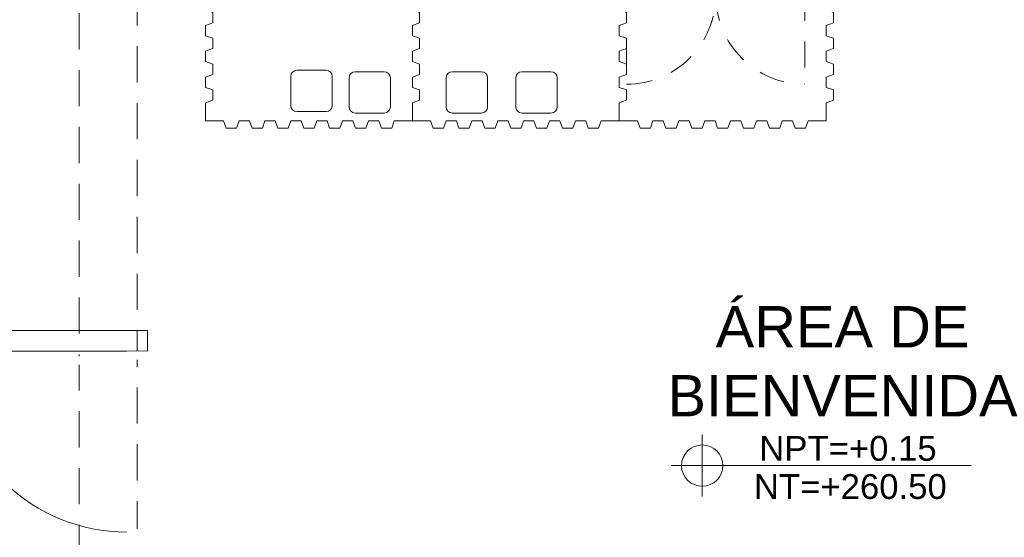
# Model space of a CAD drawing. Header units: millimetres. Extents: x -8931983 to 9630244, y 4 to 18563053.
# Tile 36 of 256: x 349113.97 to 349118.73, y 9281928.91 to 9281931.41. Entities that reach past the tile are written whole.
import ezdxf

# ---------------------------------------------------------------- set-up
doc = ezdxf.new("R2010")
doc.units = ezdxf.units.MM
doc.set_wipeout_variables(frame=1)
doc.linetypes.add('DASHED2', pattern=[0.375, 0.25, -0.125])
for name, color, linetype, lineweight in [('01_MOBILIARIO NUEVO', 220, 'Continuous', 0), ('0_PROYECCIONES 1', 1, 'DASHED2', 0), ('0_VANOS', 30, 'Continuous', 9), ('Ale-Simbologia vanos PV-8', 12, 'Continuous', 0), ('G-ANNO-DIMS', 7, 'Continuous', 5), ('TEXTO AMBIENTES', 7, 'Continuous', 30), ('VIDRIOS', 250, 'Continuous', 5)]:
    doc.layers.add(name, color=color, linetype=linetype, lineweight=lineweight)
doc.layers.add('P_MOBILIARIO', color=251, linetype='Continuous', lineweight=5, true_color=0x6b6b6b)
doc.styles.add('Arial_1', font='arial.ttf', dxfattribs={"height": 0.15})

# ---------------------------------------------------------------- blocks, each defined once
blk = doc.blocks.new('Cotas de elevación - M_Cota de elevación - Destino rellenado-517392-Nivel 1')
at = {"layer": 'G-ANNO-DIMS'}
for p, q in [((0, -0.0015), (0, 0.0015)), ((-0.0015, 0), (0.013, 0))]:
    blk.add_line(p, q, dxfattribs=at)
blk.add_circle((0, 0), 0.001, dxfattribs=at)
blk = doc.blocks.new('*U1569')
for points in [[(0, -0.04999999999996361), (0.040000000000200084, -0.04999999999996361), (0.040000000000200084, 0.010000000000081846), (0.025000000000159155, 0.010000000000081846), (0.025000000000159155, 0.050000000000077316), (0, 0.050000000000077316)], [(0.8999999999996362, -0.0500000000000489), (0.8599999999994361, -0.0500000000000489), (0.8599999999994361, 0.00999999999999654), (0.874999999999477, 0.00999999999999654), (0.874999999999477, 0.04999999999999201), (0.8999999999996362, 0.04999999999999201)]]:
    blk.add_wipeout(points)
blk.add_wipeout([(0.024999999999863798, 0.04999999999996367), (0.024999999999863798, 0.8999999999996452), (0.06499999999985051, 0.8999999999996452), (0.06499999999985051, 0.049999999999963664)])
blk.add_arc((0.0215447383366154, 0.0476485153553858), 0.8534585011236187, 0.1578639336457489, 87.08142791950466)
blk = doc.blocks.new('tt')
at = {"layer": 'P_MOBILIARIO'}
for p, q in [((1473.054085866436, 1208.799828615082), (1474.224085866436, 1208.799828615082)), ((1474.224085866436, 1208.754228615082), (1473.054085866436, 1208.754228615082))]:
    blk.add_line(p, q, dxfattribs=at)
for points in [[(1473.039085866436, 1208.811828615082), (1474.239085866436, 1208.811828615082), (1474.239085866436, 1208.454228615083), (1473.039085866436, 1208.454228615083)], [(1473.039085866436, 1208.811828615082), (1473.054085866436, 1208.811828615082), (1473.054085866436, 1208.454228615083), (1473.039085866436, 1208.454228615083)], [(1474.224085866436, 1208.811828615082), (1474.239085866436, 1208.811828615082), (1474.239085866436, 1208.454228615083), (1474.224085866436, 1208.454228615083)]]:
    blk.add_lwpolyline(points, close=True, dxfattribs=at)
for points in [[(1473.054085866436, 1208.721828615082), (1473.039085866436, 1208.721828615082)], [(1473.054085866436, 1208.742228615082), (1474.224085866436, 1208.742228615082)], [(1474.239085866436, 1208.721828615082), (1474.224085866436, 1208.721828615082)], [(1474.224085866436, 1208.696628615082), (1473.054085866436, 1208.696628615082)], [(1473.054085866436, 1208.684628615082), (1474.224085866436, 1208.684628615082)], [(1474.224085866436, 1208.639028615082), (1473.054085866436, 1208.639028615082)], [(1473.054085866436, 1208.627028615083), (1474.224085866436, 1208.627028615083)], [(1474.224085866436, 1208.581428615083), (1473.054085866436, 1208.581428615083)], [(1473.054085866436, 1208.569428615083), (1474.224085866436, 1208.569428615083)], [(1474.224085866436, 1208.523828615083), (1473.054085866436, 1208.523828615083)], [(1473.054085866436, 1208.511828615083), (1474.224085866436, 1208.511828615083)], [(1474.224085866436, 1208.466228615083), (1473.054085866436, 1208.466228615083)], [(1473.054085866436, 1208.454228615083), (1474.224085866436, 1208.454228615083)]]:
    blk.add_lwpolyline(points, dxfattribs=at)
blk.add_wipeout([(1473.039085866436, 1208.811828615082), (1474.2390858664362, 1208.811828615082), (1474.2390858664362, 1208.4542286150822), (1473.039085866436, 1208.4542286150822)]).dxf.layer = 'P_MOBILIARIO'
blk = doc.blocks.new('gb h')
at = {"layer": 'P_MOBILIARIO'}
for points in [[(28.1661471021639, 7.765176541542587), (28.1661471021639, 7.865176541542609), (28.19614710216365, 7.865176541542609), (28.19614710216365, 7.765176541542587)], [(28.56114710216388, 7.765176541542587), (28.56114710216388, 7.865176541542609), (28.59114710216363, 7.865176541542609), (28.59114710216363, 7.765176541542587)], [(28.1661471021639, 7.665176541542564), (28.1661471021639, 7.765176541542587), (28.59114710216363, 7.765176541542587), (28.59114710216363, 7.665176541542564)], [(28.1661471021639, 7.665176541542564), (28.1661471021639, 7.635176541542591), (28.59114710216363, 7.635176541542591), (28.59114710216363, 7.665176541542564), (28.1661471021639, 7.665176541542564)], [(28.1661471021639, 7.635176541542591), (28.1661471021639, 7.535176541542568), (28.19614710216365, 7.535176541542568), (28.19614710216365, 7.635176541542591)], [(28.56114710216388, 7.635176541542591), (28.56114710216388, 7.535176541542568), (28.59114710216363, 7.535176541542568), (28.59114710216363, 7.635176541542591)]]:
    blk.add_lwpolyline(points, dxfattribs=at)
blk = doc.blocks.new('mueble 6 cajones')
blk.add_wipeout([(0, 7.4495964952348e-14), (0, -0.39999999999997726), (0.900000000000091, -0.39999999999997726), (0.900000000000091, 7.4495964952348e-14)]).dxf.layer = 'P_MOBILIARIO'
at = {"layer": 'P_MOBILIARIO', "linetype": 'DASHED2', "ltscale": 0.5}
for p, q in [((0.0189999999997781, -0.3999999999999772), (0.0189999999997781, -0.8310000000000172)), ((0.8802850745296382, -0.3992855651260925), (0.8802850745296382, -0.8302855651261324))]:
    blk.add_line(p, q, dxfattribs=at)
at = {"layer": 'P_MOBILIARIO'}
blk.add_lwpolyline([(0, 0), (0.900000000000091, 0), (0.900000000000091, -0.3999999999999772), (0, -0.3999999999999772)], close=True, dxfattribs=at)
blk.add_lwpolyline([(0.0189999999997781, -0.3999999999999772), (0.0189999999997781, -0.0190000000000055), (0.8810000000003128, -0.0190000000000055), (0.8810000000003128, -0.3999999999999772)], dxfattribs=at)
at = {"layer": 'P_MOBILIARIO', "linetype": 'DASHED2', "ltscale": 0.5}
for centre, start, end in [((0.019714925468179, -0.4007144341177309), 269.9605949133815, 0.0951323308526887), ((0.8802850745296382, -0.4007144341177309), 179.9048676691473, 270.0394050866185)]:
    blk.add_arc(centre, 0.4302856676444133, start, end, dxfattribs=at)
blk = doc.blocks.new('niñoss admii')
at = {"layer": '01_MOBILIARIO NUEVO', "color": 252, "lineweight": 0, "true_color": 0x939598, "elevation": -4952.738421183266}
for points in [[(-0.7330264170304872, -0.6409742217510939), (-0.733026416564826, -0.553474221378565), (-0.6980264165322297, -0.5409742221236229), (-0.698026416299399, -0.4909742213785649), (-0.73302641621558, -0.4784742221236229), (-0.7330264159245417, -0.4284742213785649), (-0.6980264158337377, -0.4159742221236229), (-0.6980264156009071, -0.3659742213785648), (-0.7330264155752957, -0.3534742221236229), (-0.7330264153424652, -0.3034742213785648), (-0.6980264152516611, -0.2909742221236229), (-0.6980264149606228, -0.2409742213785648), (-0.7330264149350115, -0.2284742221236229), (-0.7330264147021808, -0.1784742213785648), (-0.6980264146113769, -0.1659742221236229), (-0.6980264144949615, -0.1409742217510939), (-0.6980264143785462, -0.1159742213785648), (-0.7330264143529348, -0.1034742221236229), (-0.733026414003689, -0.0534742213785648), (-0.6980264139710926, -0.0409742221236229), (-0.6980264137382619, 0.0090257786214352), (-0.7330264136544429, 0.0215257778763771), (-0.7330264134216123, 0.0715257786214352), (-0.698026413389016, 0.0840257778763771), (-0.6980264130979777, 0.1340257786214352), (-0.7330264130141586, 0.1465257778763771), (-0.733026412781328, 0.1965257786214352), (-0.6980264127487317, 0.2090257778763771), (-0.6980264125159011, 0.2590257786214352), (-0.733026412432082, 0.2715257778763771), (-0.7330264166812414, 0.3590257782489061), (-0.645526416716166, 0.3590257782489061), (-0.6330264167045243, 0.3240257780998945), (-0.583026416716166, 0.3240257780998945), (-0.5705264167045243, 0.3590257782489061), (-0.520526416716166, 0.3590257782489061), (-0.5080264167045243, 0.3240257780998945), (-0.4580264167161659, 0.3240257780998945), (-0.4455264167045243, 0.3590257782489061), (-0.3955264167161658, 0.3590257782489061), (-0.3830264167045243, 0.3240257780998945), (-0.3330264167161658, 0.3240257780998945), (-0.3205264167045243, 0.3590257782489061), (-0.2705264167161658, 0.3590257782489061), (-0.2580264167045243, 0.3240257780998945), (-0.2330264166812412, 0.3240257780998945), (-0.2080264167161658, 0.3240257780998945), (-0.1955264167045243, 0.3590257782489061), (-0.1455264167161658, 0.3590257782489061), (-0.1330264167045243, 0.3240257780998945), (-0.0830264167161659, 0.3240257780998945), (-0.0705264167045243, 0.3590257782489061), (-0.0205264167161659, 0.3590257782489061), (-0.0080264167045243, 0.3240257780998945), (0.0419735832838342, 0.3240257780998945), (0.0544735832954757, 0.3590257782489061), (0.1044735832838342, 0.3590257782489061), (0.1169735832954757, 0.3240257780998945), (0.1669735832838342, 0.3240257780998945), (0.1794735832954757, 0.3590257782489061), (0.2669735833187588, 0.3590257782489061), (0.2669735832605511, 0.2715257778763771), (0.3019735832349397, 0.2590257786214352), (0.3019735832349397, 0.2090257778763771), (0.2669735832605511, 0.1965257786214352), (0.2669735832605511, 0.1465257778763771), (0.3019735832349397, 0.1340257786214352), (0.3019735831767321, 0.0840257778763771), (0.2669735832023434, 0.0715257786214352), (0.2669735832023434, 0.0215257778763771), (0.3019735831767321, 0.0090257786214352), (0.3019735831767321, -0.0409742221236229), (0.2669735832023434, -0.0534742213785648), (0.2669735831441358, -0.1034742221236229), (0.3019735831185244, -0.1159742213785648), (0.3019735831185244, -0.1409742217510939), (0.3019735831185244, -0.1659742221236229), (0.2669735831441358, -0.1784742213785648), (0.2669735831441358, -0.2284742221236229), (0.3019735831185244, -0.2409742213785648), (0.3019735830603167, -0.2909742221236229), (0.2669735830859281, -0.3034742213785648), (0.2669735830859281, -0.3534742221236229), (0.3019735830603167, -0.3659742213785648), (0.3019735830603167, -0.4159742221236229), (0.2669735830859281, -0.4284742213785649), (0.2669735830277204, -0.4784742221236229), (0.3019735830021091, -0.4909742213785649), (0.3019735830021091, -0.5409742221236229), (0.2669735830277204, -0.553474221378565), (0.2669735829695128, -0.6409742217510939), (0.1794735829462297, -0.6409742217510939), (0.1669735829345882, -0.6759742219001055), (0.1169735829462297, -0.6759742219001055), (0.1044735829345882, -0.6409742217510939), (0.0544735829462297, -0.6409742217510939), (0.0419735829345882, -0.6759742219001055), (-0.0080264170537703, -0.6759742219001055), (-0.0205264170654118, -0.6409742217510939), (-0.0705264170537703, -0.6409742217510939), (-0.0830264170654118, -0.6759742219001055), (-0.1330264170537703, -0.6759742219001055), (-0.1455264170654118, -0.6409742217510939), (-0.1955264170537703, -0.6409742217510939), (-0.2080264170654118, -0.6759742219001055), (-0.2330264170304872, -0.6759742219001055), (-0.2580264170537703, -0.6759742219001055), (-0.2705264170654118, -0.6409742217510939), (-0.3205264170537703, -0.6409742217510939), (-0.3330264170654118, -0.6759742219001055), (-0.3830264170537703, -0.6759742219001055), (-0.3955264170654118, -0.6409742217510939), (-0.4455264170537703, -0.6409742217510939), (-0.4580264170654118, -0.6759742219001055), (-0.5080264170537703, -0.6759742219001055), (-0.5205264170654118, -0.6409742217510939), (-0.5705264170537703, -0.6409742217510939), (-0.5830264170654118, -0.6759742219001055), (-0.6330264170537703, -0.6759742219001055), (-0.6455264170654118, -0.6409742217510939)], [(0.2669735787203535, -0.6409742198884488), (0.2669735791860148, -0.5534742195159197), (0.3019735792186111, -0.5409742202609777), (0.3019735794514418, -0.4909742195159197), (0.2669735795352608, -0.4784742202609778), (0.2669735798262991, -0.4284742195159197), (0.3019735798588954, -0.4159742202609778), (0.301973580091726, -0.3659742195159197), (0.2669735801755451, -0.3534742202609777), (0.2669735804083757, -0.3034742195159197), (0.301973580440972, -0.2909742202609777), (0.301973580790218, -0.2409742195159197), (0.2669735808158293, -0.2284742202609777), (0.26697358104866, -0.1784742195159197), (0.3019735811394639, -0.1659742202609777), (0.3019735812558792, -0.1409742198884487), (0.3019735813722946, -0.1159742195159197), (0.2669735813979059, -0.1034742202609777), (0.2669735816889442, -0.0534742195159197), (0.3019735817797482, -0.0409742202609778), (0.3019735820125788, 0.0090257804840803), (0.2669735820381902, 0.0215257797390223), (0.2669735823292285, 0.0715257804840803), (0.3019735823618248, 0.0840257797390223), (0.3019735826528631, 0.1340257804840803), (0.2669735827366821, 0.1465257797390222), (0.2669735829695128, 0.1965257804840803), (0.3019735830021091, 0.2090257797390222), (0.3019735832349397, 0.2590257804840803), (0.2669735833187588, 0.2715257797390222), (0.2669735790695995, 0.3590257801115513), (0.3544735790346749, 0.3590257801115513), (0.3669735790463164, 0.3240257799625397), (0.416973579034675, 0.3240257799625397), (0.4294735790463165, 0.3590257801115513), (0.479473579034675, 0.3590257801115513), (0.4919735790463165, 0.3240257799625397), (0.541973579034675, 0.3240257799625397), (0.5544735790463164, 0.3590257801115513), (0.604473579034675, 0.3590257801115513), (0.6169735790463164, 0.3240257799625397), (0.666973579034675, 0.3240257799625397), (0.6794735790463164, 0.3590257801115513), (0.729473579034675, 0.3590257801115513), (0.7419735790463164, 0.3240257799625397), (0.7669735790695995, 0.3240257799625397), (0.791973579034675, 0.3240257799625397), (0.8044735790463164, 0.3590257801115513), (0.8544735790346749, 0.3590257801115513), (0.8669735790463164, 0.3240257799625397), (0.9169735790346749, 0.3240257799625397), (0.9294735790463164, 0.3590257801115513), (0.9794735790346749, 0.3590257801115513), (0.9919735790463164, 0.3240257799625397), (1.041973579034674, 0.3240257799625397), (1.054473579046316, 0.3590257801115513), (1.104473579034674, 0.3590257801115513), (1.116973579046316, 0.3240257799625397), (1.166973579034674, 0.3240257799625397), (1.179473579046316, 0.3590257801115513), (1.266973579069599, 0.3590257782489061), (1.266973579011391, 0.2715257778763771), (1.30197357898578, 0.2590257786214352), (1.30197357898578, 0.2090257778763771), (1.266973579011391, 0.1965257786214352), (1.266973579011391, 0.1465257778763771), (1.30197357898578, 0.1340257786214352), (1.301973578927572, 0.0840257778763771), (1.266973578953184, 0.0715257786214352), (1.266973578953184, 0.0215257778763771), (1.301973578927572, 0.0090257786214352), (1.301973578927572, -0.0409742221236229), (1.266973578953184, -0.0534742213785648), (1.266973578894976, -0.1034742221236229), (1.301973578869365, -0.1159742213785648), (1.301973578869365, -0.1409742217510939), (1.301973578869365, -0.1659742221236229), (1.266973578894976, -0.1784742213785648), (1.266973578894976, -0.2284742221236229), (1.301973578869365, -0.2409742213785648), (1.301973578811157, -0.2909742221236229), (1.266973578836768, -0.3034742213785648), (1.266973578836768, -0.3534742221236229), (1.301973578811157, -0.3659742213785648), (1.301973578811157, -0.4159742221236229), (1.266973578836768, -0.4284742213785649), (1.266973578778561, -0.4784742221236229), (1.301973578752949, -0.4909742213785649), (1.301973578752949, -0.5409742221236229), (1.266973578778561, -0.553474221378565), (1.266973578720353, -0.6409742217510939), (1.17947357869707, -0.6409742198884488), (1.166973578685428, -0.6759742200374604), (1.11697357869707, -0.6759742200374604), (1.104473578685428, -0.6409742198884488), (1.05447357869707, -0.6409742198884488), (1.041973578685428, -0.6759742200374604), (0.9919735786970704, -0.6759742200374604), (0.979473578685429, -0.6409742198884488), (0.9294735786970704, -0.6409742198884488), (0.916973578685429, -0.6759742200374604), (0.8669735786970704, -0.6759742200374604), (0.854473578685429, -0.6409742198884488), (0.8044735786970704, -0.6409742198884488), (0.791973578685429, -0.6759742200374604), (0.7669735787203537, -0.6759742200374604), (0.7419735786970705, -0.6759742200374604), (0.729473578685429, -0.6409742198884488), (0.6794735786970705, -0.6409742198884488), (0.666973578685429, -0.6759742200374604), (0.6169735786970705, -0.6759742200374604), (0.604473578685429, -0.6409742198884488), (0.5544735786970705, -0.6409742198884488), (0.541973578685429, -0.6759742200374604), (0.4919735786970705, -0.6759742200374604), (0.479473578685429, -0.6409742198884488), (0.4294735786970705, -0.6409742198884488), (0.416973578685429, -0.6759742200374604), (0.3669735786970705, -0.6759742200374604), (0.3544735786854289, -0.6409742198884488)], [(1.266973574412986, -0.6409742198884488), (1.266973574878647, -0.5534742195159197), (1.301973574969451, -0.5409742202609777), (1.301973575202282, -0.4909742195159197), (1.266973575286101, -0.4784742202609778), (1.266973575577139, -0.4284742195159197), (1.301973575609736, -0.4159742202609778), (1.301973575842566, -0.3659742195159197), (1.266973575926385, -0.3534742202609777), (1.266973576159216, -0.3034742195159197), (1.301973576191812, -0.2909742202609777), (1.301973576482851, -0.2409742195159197), (1.26697357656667, -0.2284742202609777), (1.2669735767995, -0.1784742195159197), (1.301973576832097, -0.1659742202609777), (1.301973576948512, -0.1409742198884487), (1.301973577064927, -0.1159742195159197), (1.266973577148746, -0.1034742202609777), (1.266973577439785, -0.0534742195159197), (1.301973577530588, -0.0409742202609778), (1.301973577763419, 0.0090257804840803), (1.26697357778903, 0.0215257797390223), (1.266973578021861, 0.0715257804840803), (1.301973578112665, 0.0840257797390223), (1.301973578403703, 0.1340257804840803), (1.266973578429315, 0.1465257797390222), (1.266973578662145, 0.1965257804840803), (1.301973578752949, 0.2090257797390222), (1.30197357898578, 0.2590257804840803), (1.266973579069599, 0.2715257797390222), (1.266973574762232, 0.3590257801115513), (1.354473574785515, 0.3590257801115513), (1.366973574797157, 0.3240257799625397), (1.416973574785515, 0.3240257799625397), (1.429473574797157, 0.3590257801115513), (1.479473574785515, 0.3590257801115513), (1.491973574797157, 0.3240257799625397), (1.541973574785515, 0.3240257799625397), (1.554473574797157, 0.3590257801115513), (1.604473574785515, 0.3590257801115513), (1.616973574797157, 0.3240257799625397), (1.666973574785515, 0.3240257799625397), (1.679473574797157, 0.3590257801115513), (1.729473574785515, 0.3590257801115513), (1.741973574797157, 0.3240257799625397), (1.766973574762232, 0.3240257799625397), (1.791973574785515, 0.3240257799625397), (1.804473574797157, 0.3590257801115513), (1.854473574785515, 0.3590257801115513), (1.866973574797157, 0.3240257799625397), (1.916973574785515, 0.3240257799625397), (1.929473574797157, 0.3590257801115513), (1.979473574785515, 0.3590257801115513), (1.991973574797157, 0.3240257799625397), (2.041973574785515, 0.3240257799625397), (2.054473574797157, 0.3590257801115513), (2.104473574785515, 0.3590257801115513), (2.116973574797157, 0.3240257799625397), (2.166973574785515, 0.3240257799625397), (2.179473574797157, 0.3590257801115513), (2.266973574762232, 0.3590257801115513), (2.266973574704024, 0.2715257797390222), (2.301973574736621, 0.2590257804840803), (2.301973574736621, 0.2090257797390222), (2.266973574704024, 0.1965257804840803), (2.266973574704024, 0.1465257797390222), (2.301973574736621, 0.1340257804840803), (2.301973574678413, 0.0840257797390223), (2.266973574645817, 0.0715257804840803), (2.266973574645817, 0.0215257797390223), (2.301973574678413, 0.0090257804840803), (2.301973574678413, -0.0409742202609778), (2.266973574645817, -0.0534742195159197), (2.266973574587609, -0.1034742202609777), (2.301973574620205, -0.1159742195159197), (2.301973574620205, -0.1409742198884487), (2.301973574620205, -0.1659742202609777), (2.266973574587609, -0.1784742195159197), (2.266973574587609, -0.2284742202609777), (2.301973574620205, -0.2409742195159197), (2.301973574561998, -0.2909742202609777), (2.266973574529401, -0.3034742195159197), (2.266973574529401, -0.3534742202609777), (2.301973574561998, -0.3659742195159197), (2.301973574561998, -0.4159742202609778), (2.266973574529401, -0.4284742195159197), (2.266973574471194, -0.4784742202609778), (2.30197357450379, -0.4909742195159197), (2.30197357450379, -0.5409742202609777), (2.266973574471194, -0.5534742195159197), (2.266973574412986, -0.6409742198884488), (2.179473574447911, -0.6409742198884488), (2.166973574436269, -0.6759742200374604), (2.116973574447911, -0.6759742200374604), (2.104473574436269, -0.6409742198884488), (2.054473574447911, -0.6409742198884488), (2.041973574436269, -0.6759742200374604), (1.991973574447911, -0.6759742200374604), (1.979473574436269, -0.6409742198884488), (1.929473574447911, -0.6409742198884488), (1.916973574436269, -0.6759742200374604), (1.866973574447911, -0.6759742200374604), (1.854473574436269, -0.6409742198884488), (1.804473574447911, -0.6409742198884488), (1.791973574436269, -0.6759742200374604), (1.766973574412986, -0.6759742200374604), (1.741973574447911, -0.6759742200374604), (1.729473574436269, -0.6409742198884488), (1.679473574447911, -0.6409742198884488), (1.666973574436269, -0.6759742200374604), (1.616973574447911, -0.6759742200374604), (1.604473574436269, -0.6409742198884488), (1.554473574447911, -0.6409742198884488), (1.541973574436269, -0.6759742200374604), (1.491973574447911, -0.6759742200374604), (1.479473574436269, -0.6409742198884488), (1.429473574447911, -0.6409742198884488), (1.416973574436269, -0.6759742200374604), (1.366973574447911, -0.6759742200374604), (1.354473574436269, -0.6409742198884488)]]:
    blk.add_lwpolyline(points, close=True, dxfattribs=at)
at = {"layer": 'P_MOBILIARIO', "color": 252, "lineweight": 0, "true_color": 0x939598, "elevation": -4952.738421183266}
for points in [[(-0.2904678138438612, -0.5953455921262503), (-0.150467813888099, -0.5953455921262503, 0.4142135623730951), (-0.1204678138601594, -0.5653455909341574), (-0.1204678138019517, -0.4253455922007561, 0.4142135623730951), (-0.1504678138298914, -0.3953455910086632), (-0.2904678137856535, -0.3953455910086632, 0.4142135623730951), (-0.3204678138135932, -0.4253455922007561), (-0.3204678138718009, -0.5653455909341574, 0.4142135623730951)], [(-0.0093157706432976, -0.6024825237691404), (0.1306842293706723, -0.6024825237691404, 0.4142135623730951), (0.1606842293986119, -0.5724825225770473), (0.1606842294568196, -0.4324825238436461, 0.4142135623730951), (0.1306842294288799, -0.4024825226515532), (-0.0093157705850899, -0.4024825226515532, 0.4142135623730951), (-0.039315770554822, -0.4324825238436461), (-0.0393157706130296, -0.5724825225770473, 0.4142135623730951)], [(0.4600512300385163, -0.6024825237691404), (0.6000512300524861, -0.6024825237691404, 0.4142135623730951), (0.6300512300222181, -0.5724825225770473), (0.6300512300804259, -0.4324825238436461, 0.4142135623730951), (0.6000512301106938, -0.4024825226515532), (0.4600512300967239, -0.4024825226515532, 0.4142135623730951), (0.4300512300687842, -0.4324825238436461), (0.4300512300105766, -0.5724825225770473, 0.4142135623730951)], [(0.7965382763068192, -0.6024825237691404), (0.936538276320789, -0.6024825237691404, 0.4142135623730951), (0.966538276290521, -0.5724825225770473), (0.9665382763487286, -0.4324825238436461, 0.4142135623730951), (0.9365382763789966, -0.4024825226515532), (0.7965382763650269, -0.4024825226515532, 0.4142135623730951), (0.7665382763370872, -0.4324825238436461), (0.7665382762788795, -0.5724825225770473, 0.4142135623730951)]]:
    blk.add_lwpolyline(points, format="xyb", close=True, dxfattribs=at)
at = {"layer": '01_MOBILIARIO NUEVO', "color": 252, "lineweight": 0, "true_color": 0x939598, "rotation": 180}
blk.add_blockref('gb h', (29.37723229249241, 7.878467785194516, 0.9614560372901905), dxfattribs=at)
at = {"layer": '01_MOBILIARIO NUEVO', "color": 252, "linetype": 'ByBlock', "lineweight": 0, "true_color": 0x939598, "xscale": -1}
blk.add_blockref('tt', (1473.730019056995, -1208.454228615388), dxfattribs=at)
at = {"layer": '01_MOBILIARIO NUEVO', "color": 252, "lineweight": 0, "true_color": 0x939598}
blk.add_blockref('mueble 6 cajones', (1.282680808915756, 0.3676002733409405), dxfattribs=at)
at = {"layer": 'Ale-Simbologia vanos PV-8', "color": 252, "lineweight": 0, "true_color": 0x939598}
blk.add_circle((1.628419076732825, 0.1609115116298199, 0.1800668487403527), 0.1826024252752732, dxfattribs=at)
blk = doc.blocks.new('ADMIII PLATA GG')
at = {"layer": '0_PROYECCIONES 1', "ltscale": 0.7, "elevation": -2.170282e-10}
blk.add_lwpolyline([(-7.035000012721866, -0.2650011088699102), (-7.315000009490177, -0.2650011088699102), (-7.315000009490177, -22.05000110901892), (-7.035000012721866, -22.05000110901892)], close=True, dxfattribs=at)
at = {"layer": 'VIDRIOS'}
for p, q in [((-10.48500000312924, -18.84999999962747), (-6.985000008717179, -18.84999999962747)), ((-6.985000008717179, -18.94999999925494), (-6.985000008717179, -18.84999999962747)), ((-10.48500000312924, -18.94999999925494), (-6.985000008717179, -18.94999999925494))]:
    blk.add_line(p, q, dxfattribs=at)
at = {"lineweight": 5}
blk.add_blockref('niñoss admii', (-5.971907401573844, -17.19537886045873, 4952.738421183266), dxfattribs=at)
at = {"layer": 'TEXTO AMBIENTES', "xscale": 99.99999999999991, "yscale": 99.99999999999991, "zscale": 99.99999999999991}
blk.add_blockref('Cotas de elevación - M_Cota de elevación - Destino rellenado-517392-Nivel 1', (-4.304496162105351, -19.50316184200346), dxfattribs=at)
at = {"layer": 'TEXTO AMBIENTES', "insert": (-4.598975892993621, -18.7313822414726), "char_height": 0.2, "width": 1.945297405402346, "attachment_point": 1, "style": 'Arial_1'}
blk.add_mtext('\\pxqc;ÁREA DE BIENVENIDA', dxfattribs=at)
at = {"layer": 'TEXTO AMBIENTES', "char_height": 0.12, "width": 0.9021418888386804, "attachment_point": 1, "line_spacing_factor": 0.9417779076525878, "style": 'Arial_1'}
for s, insert in [('NPT=+0.15', (-4.028776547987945, -19.35976557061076)), ('NT=+260.50', (-4.054598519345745, -19.54438678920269))]:
    blk.add_mtext(s, dxfattribs=dict(at, insert=insert))
at = {"layer": '0_VANOS', "xscale": -1, "rotation": 90}
blk.add_blockref('*U1569', (-7.03500000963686, -18.95000000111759), dxfattribs=at)

msp = doc.modelspace()

# ---------------------------------------------------------------- block references
at = {"lineweight": 5}
msp.add_blockref('ADMIII PLATA GG', (349121.5748144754, 9281948.759441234), dxfattribs=at)

doc.saveas('drawing.dxf')
